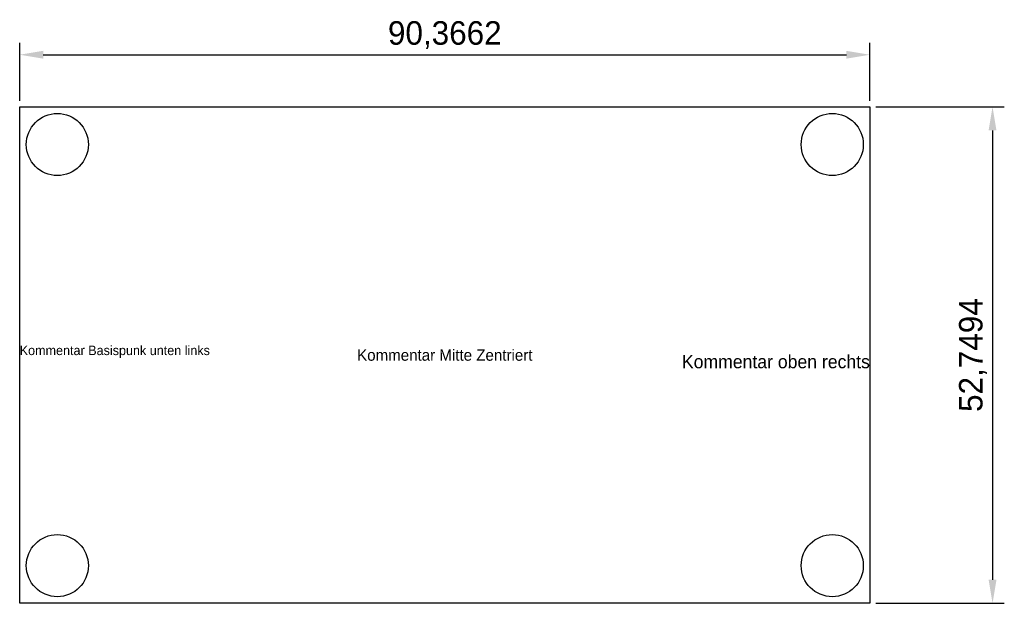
# Model space of a CAD drawing. Extents: x -121 to -16, y 260 to 322.
import ezdxf
from ezdxf.enums import TextEntityAlignment as Align

# ---------------------------------------------------------------- set-up
doc = ezdxf.new("R2010")
doc.units = 0
doc.header["$MEASUREMENT"] = 0
doc.layers.get('0').update_dxf_attribs({"linetype": 'CONTINUOUS'})
doc.layers.get('DEFPOINTS').update_dxf_attribs({"linetype": 'CONTINUOUS'})
for name, color, linetype in [('KOMMENTARDEMO', 7, 'CONTINUOUS'), ('MAßDEMO', 7, 'CONTINUOUS'), ('MECHANIKDEMO', 7, 'CONTINUOUS'), ('OUTLINEDEMO', 7, 'CONTINUOUS')]:
    doc.layers.add(name, color=color, linetype=linetype)
doc.dimstyles.get("Standard").update_dxf_attribs({"dimtxt": 0.18, "dimasz": 0.18, "dimexe": 0.18, "dimexo": 0.0625, "dimgap": 0.09, "dimtad": 0, "dimtih": 1, "dimtoh": 1, "dimdec": 4, "dimzin": 0, "dimtxsty": 'STANDARD', "dimcen": 0.09, "dimazin": 3, "dimtfac": 1, "dimtdec": 4, "dimtofl": 0, "dimtmove": 0, "dimatfit": 3, "dimtolj": 1, "dimtzin": 0})

# ---------------------------------------------------------------- blocks, each defined once
blk = doc.blocks.new('*D0')
at = {"color": 0, "linetype": 'BYBLOCK'}
for p, q in [((-121.071588, 313.359122), (-121.071588, 319.523555)), ((-30.705437, 313.359122), (-30.705437, 319.523555)), ((-118.571588, 318.273555), (-33.205437, 318.273555))]:
    blk.add_line(p, q, dxfattribs=at)
for points in [[(-118.571588, 318.690221), (-118.571588, 317.856888), (-121.071588, 318.273555)], [(-33.205437, 318.690221), (-33.205437, 317.856888), (-30.705437, 318.273555)]]:
    blk.add_solid(points, dxfattribs=at)
at = {"layer": 'DEFPOINTS', "color": 0, "linetype": 'BYBLOCK'}
for p in [(-30.705437, 318.273555), (-121.071588, 312.734122), (-30.705437, 312.734122)]:
    blk.add_point(p, dxfattribs=at)
at = {"color": 0, "linetype": 'BYBLOCK', "insert": (-75.888513, 320.356888), "char_height": 2.5, "attachment_point": 5}
blk.add_mtext('\\A1;90,3662', dxfattribs=at)
blk = doc.blocks.new('*D1')
at = {"color": 0, "linetype": 'BYBLOCK'}
for p, q in [((-30.080437, 312.734122), (-16.419348, 312.734122)), ((-17.669348, 310.234122), (-17.669348, 262.48473)), ((-30.080437, 259.98473), (-16.419348, 259.98473))]:
    blk.add_line(p, q, dxfattribs=at)
for points in [[(-18.086015, 310.234122), (-17.252681, 310.234122), (-17.669348, 312.734122)], [(-18.086015, 262.48473), (-17.252681, 262.48473), (-17.669348, 259.98473)]]:
    blk.add_solid(points, dxfattribs=at)
at = {"layer": 'DEFPOINTS', "color": 0, "linetype": 'BYBLOCK'}
for p in [(-30.705437, 312.734122), (-30.705437, 259.98473), (-17.669348, 259.98473)]:
    blk.add_point(p, dxfattribs=at)
at = {"color": 0, "linetype": 'BYBLOCK', "insert": (-19.752681, 286.359426), "char_height": 2.5, "attachment_point": 5, "rotation": 90}
blk.add_mtext('\\A1;52,7494', dxfattribs=at)

msp = doc.modelspace()

# ---------------------------------------------------------------- linework, layer by layer
at = {"layer": 'MECHANIKDEMO'}
for centre in [(-117.071588, 308.734122), (-34.705437, 308.734122), (-117.071588, 263.98473), (-34.705437, 263.98473)]:
    msp.add_circle(centre, 3.3, dxfattribs=at)
at = {"layer": 'OUTLINEDEMO'}
msp.add_lwpolyline([(-121.071588, 312.734122), (-30.705437, 312.734122), (-30.705437, 259.98473), (-121.071588, 259.98473)], close=True, dxfattribs=at)

# ---------------------------------------------------------------- texts
at = {"layer": 'KOMMENTARDEMO'}
msp.add_text('Kommentar Basispunk unten links', height=1, dxfattribs=at).set_placement((-121.071588, 286.359426))
msp.add_text('Kommentar Mitte Zentriert', height=1.2, dxfattribs=at).set_placement((-75.888513, 286.359426), align=Align.MIDDLE_CENTER)
msp.add_text('Kommentar oben rechts', height=1.4, dxfattribs=at).set_placement((-30.705437, 286.359426), align=Align.TOP_RIGHT)

# ---------------------------------------------------------------- dimensions: what is measured, and where the dimension line sits
at = {"layer": 'MAßDEMO'}
dim = msp.add_linear_dim(base=(-30.705437, 318.273555), p1=(-121.071588, 312.734122), p2=(-30.705437, 312.734122), dimstyle='STANDARD', override={"dimtxt": 2.5, "dimasz": 2.5, "dimexe": 1.25, "dimexo": 0.625, "dimgap": 0.625, "dimtad": 1, "dimtih": 0, "dimtoh": 0, "dimzin": 8, "dimcen": 2.5, "dimtofl": 1}, dxfattribs=at)
dim.commit()
dim.dimension.update_dxf_attribs({"geometry": '*D0', "text_midpoint": (-75.888513, 320.356888)})
dim = msp.add_linear_dim(base=(-17.669348, 259.98473), p1=(-30.705437, 312.734122), p2=(-30.705437, 259.98473), angle=90, dimstyle='STANDARD', override={"dimtxt": 2.5, "dimasz": 2.5, "dimexe": 1.25, "dimexo": 0.625, "dimgap": 0.625, "dimtad": 1, "dimtih": 0, "dimtoh": 0, "dimzin": 8, "dimcen": 2.5, "dimtofl": 1}, dxfattribs=at)
dim.commit()
dim.dimension.update_dxf_attribs({"geometry": '*D1', "text_midpoint": (-19.752681, 286.359426)})

doc.saveas('drawing.dxf')
